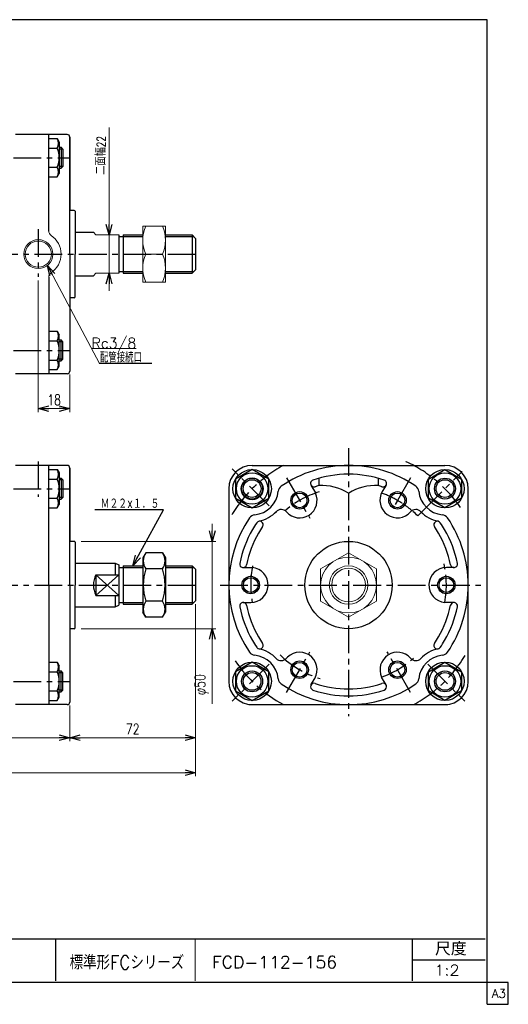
# Model space of a CAD drawing. Header units: millimetres. Extents: x -380 to 408, y -281 to 283.
# Tile 2 of 2: x 128 to 408, y -281 to 283. Entities that reach past the tile are written whole.
import ezdxf
from ezdxf.enums import TextEntityAlignment as Align

# ---------------------------------------------------------------- set-up
doc = ezdxf.new("R2010")
doc.units = ezdxf.units.MM
doc.header["$LTSCALE"] = 0.5
doc.header["$PDSIZE"] = 1
doc.linetypes.add('CENTER', pattern=[50.8, 31.75, -6.35, 6.35, -6.35])
doc.layers.add('ZUWAKU', color=7, linetype='Continuous')
doc.styles.add('FdaStyle0', font='txt.shx', dxfattribs={"width": 0.75, "bigfont": 'bigfont'})
doc.dimstyles.new('DaDimRotatedStyle', dxfattribs={"dimtxt": 6, "dimasz": 6.000004, "dimexe": 2, "dimexo": 2, "dimgap": 2, "dimtad": 3, "dimdsep": 46, "dimtxsty": 'FdaStyle0', "dimblk1": 'OPEN30', "dimblk2": 'OPEN30', "dimsah": 1, "dimcen": 0.09, "dimclrd": 4, "dimclre": 4, "dimclrt": 4, "dimadec": 0, "dimazin": 2, "dimtfac": 1, "dimtdec": 4, "dimtmove": 0, "dimatfit": 0, "dimfxl": 1, "dimarcsym": 0})

# ---------------------------------------------------------------- blocks, each defined once
blk = doc.blocks.new('_OPEN30')
at = {"color": 0, "linetype": 'ByBlock', "lineweight": -2}
for p, q in [((-1, 0.267949), (0, 0)), ((0, 0), (-1, -0.267949)), ((0, 0), (-1, 0))]:
    blk.add_line(p, q, dxfattribs=at)
blk = doc.blocks.new('DC_GROUP_Φ112_1')
at = {"color": 4, "linetype": 'Continuous', "lineweight": 25}
for p, q in [((200.54, -22.37), (198.83, -25.34)), ((210.11, -22.37), (200.54, -22.37)), ((210.11, -22.37), (211.83, -25.34)), ((198.83, -25.34), (198.83, -56.34)), ((211.83, -25.34), (211.83, -56.34)), ((210.11, -31.6), (200.54, -31.6)), ((210.11, -50.08), (200.54, -50.08)), ((200.54, -59.32), (198.83, -56.34)), ((210.11, -59.32), (211.83, -56.34)), ((210.11, -59.32), (200.54, -59.32))]:
    blk.add_line(p, q, dxfattribs=at)
for centre, radius, start, end in [((207.29, -26.98), 8.18, 145.6111, 214.3889), ((203.36, -26.98), 8.18, 325.6111, 34.3889), ((229.69, -40.84), 30.57, 162.4111, 197.5889), ((180.97, -40.84), 30.57, 342.4111, 17.5889), ((207.29, -54.7), 8.18, 145.6111, 214.3889), ((203.36, -54.7), 8.18, 325.6111, 34.3889)]:
    blk.add_arc(centre, radius, start, end, dxfattribs=at)
blk = doc.blocks.new('DC_GROUP_Φ112_5')
at = {"color": 4, "linetype": 'Continuous', "lineweight": 25}
for p, q in [((145.04, 25.33), (149.9, 25.33)), ((149.9, 25.33), (151.04, 23.36)), ((151.04, 23.36), (151.04, 5.36)), ((145.04, 19.84), (149.9, 19.84)), ((145.04, 8.87), (149.9, 8.87)), ((145.04, 3.39), (149.9, 3.39)), ((149.9, 3.39), (151.04, 5.36))]:
    blk.add_line(p, q, dxfattribs=at)
for centre, radius, start, end in [((145.15, 22.59), 5.48, 330, 30), ((137.24, 14.36), 13.8, 336.5735, 23.4265), ((145.15, 6.13), 5.48, 330, 30)]:
    blk.add_arc(centre, radius, start, end, dxfattribs=at)
blk = doc.blocks.new('DC_GROUP_Φ112_7')
at = {"color": 4, "linetype": 'Continuous', "lineweight": 25}
for p, q in [((145.04, 104.5), (149.9, 104.5)), ((149.9, 104.5), (151.04, 102.53)), ((151.04, 84.53), (151.04, 102.53)), ((145.04, 99.01), (149.9, 99.01)), ((145.04, 88.04), (149.9, 88.04)), ((145.04, 82.56), (149.9, 82.56)), ((149.9, 82.56), (151.04, 84.53))]:
    blk.add_line(p, q, dxfattribs=at)
for centre, radius, start, end in [((145.15, 101.76), 5.48, 330, 30), ((137.24, 93.53), 13.8, 336.5735, 23.4265), ((145.15, 85.3), 5.48, 330, 30)]:
    blk.add_arc(centre, radius, start, end, dxfattribs=at)
blk = doc.blocks.new('DC_GROUP_Φ112_9')
at = {"color": 4, "linetype": 'Continuous', "lineweight": 25}
for p, q in [((145.04, 214.9), (149.9, 214.9)), ((149.9, 214.9), (151.04, 212.93)), ((145.04, 209.41), (149.9, 209.41)), ((151.04, 212.93), (151.04, 194.93)), ((145.04, 198.44), (149.9, 198.44)), ((145.04, 192.96), (149.9, 192.96)), ((149.9, 192.96), (151.04, 194.93))]:
    blk.add_line(p, q, dxfattribs=at)
for centre, radius, start, end in [((145.15, 212.16), 5.48, 330, 30), ((137.24, 203.93), 13.8, 336.5735, 23.4265), ((145.15, 195.7), 5.48, 330, 30)]:
    blk.add_arc(centre, radius, start, end, dxfattribs=at)
blk = doc.blocks.new('DC_GROUP_Φ112_10')
at = {"color": 4, "linetype": 'Continuous', "lineweight": 13}
for p, q in [((316.57, -22.37), (300.57, -31.6)), ((332.57, -31.6), (316.57, -22.37)), ((300.57, -31.6), (300.57, -50.08)), ((332.57, -50.08), (332.57, -31.6)), ((300.57, -50.08), (316.57, -59.32)), ((316.57, -59.32), (332.57, -50.08))]:
    blk.add_line(p, q, dxfattribs=at)
for radius in [16, 11, 9.65]:
    blk.add_circle((316.57, -40.84), radius, dxfattribs=at)
blk = doc.blocks.new('DC_GROUP_Φ112_11')
at = {"color": 4, "linetype": 'Continuous', "lineweight": 25}
for p, q in [((261.39, 25.37), (251.89, 19.89)), ((270.89, 19.89), (261.39, 25.37)), ((251.89, 19.89), (251.89, 8.92)), ((270.89, 8.92), (270.89, 19.89)), ((251.89, 8.92), (261.39, 3.43)), ((261.39, 3.43), (270.89, 8.92))]:
    blk.add_line(p, q, dxfattribs=at)
for radius in [9, 6, 5.1]:
    blk.add_circle((261.39, 14.4), radius, dxfattribs=at)
blk = doc.blocks.new('DC_GROUP_Φ112_12')
at = {"color": 4, "linetype": 'Continuous', "lineweight": 25}
for p, q in [((362.25, 19.89), (371.75, 25.37)), ((371.75, 25.37), (381.25, 19.89)), ((362.25, 8.92), (362.25, 19.89)), ((381.25, 19.89), (381.25, 8.92)), ((371.75, 3.43), (362.25, 8.92)), ((381.25, 8.92), (371.75, 3.43))]:
    blk.add_line(p, q, dxfattribs=at)
for radius in [9, 6, 5.1]:
    blk.add_circle((371.75, 14.4), radius, dxfattribs=at)
blk = doc.blocks.new('DC_GROUP_Φ112_13')
at = {"color": 4, "linetype": 'Continuous', "lineweight": 13}
for p, q in [((211.83, 164.73), (198.83, 164.73)), ((198.83, 164.73), (198.83, 132.73)), ((211.83, 132.73), (211.83, 164.73)), ((200.56, 148.73), (210.09, 148.73)), ((198.83, 132.73), (211.83, 132.73))]:
    blk.add_line(p, q, dxfattribs=at)
for centre, start, end in [((218.24, 156.73), 155.6538, 204.3462), ((192.41, 156.73), 335.6538, 24.3462), ((218.24, 140.73), 155.6538, 204.3462), ((192.41, 140.73), 335.6538, 24.3462)]:
    blk.add_arc(centre, 19.41, start, end, dxfattribs=at)
blk = doc.blocks.new('DA_IMAGEDIMGROUP_1')
at = {"color": 4, "linetype": 'Continuous', "lineweight": 13}
for p, q in [((179.56, 221.19), (179.56, 159.73)), ((179.56, 137.73), (179.56, 159.73)), ((179.56, 127.73), (179.56, 137.73))]:
    blk.add_line(p, q, dxfattribs=at)
at = {"color": 4, "xscale": 6.000005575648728, "yscale": 5.999978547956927}
for p, rotation in [((179.56, 159.73), 270), ((179.56, 137.73), 90)]:
    blk.add_blockref('_OPEN30', p, dxfattribs=dict(at, rotation=rotation))
at = {"color": 4, "insert": (177.56, 194.19), "char_height": 5, "width": 31.25, "attachment_point": 7, "rotation": 90, "style": 'FdaStyle0'}
blk.add_mtext('\\T1.00;二面幅22', dxfattribs=at)
blk = doc.blocks.new('*D16')
at = {"color": 4, "linetype": 'Continuous', "lineweight": 13}
for p, q in [((139.04, 133.68), (139.04, 58.23)), ((157.04, 79.73), (157.04, 58.23)), ((139.04, 60.23), (157.04, 60.23))]:
    blk.add_line(p, q, dxfattribs=at)
at = {"color": 4, "xscale": 6.000005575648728, "yscale": 5.999978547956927}
for p, rotation in [((139.04, 60.23), 180), ((157.04, 60.23), 360)]:
    blk.add_blockref('_OPEN30', p, dxfattribs=dict(at, rotation=rotation))
at = {"color": 4, "insert": (148.04, 62.23), "char_height": 6, "width": 19.5, "attachment_point": 8, "style": 'FdaStyle0'}
blk.add_mtext('\\T1.00;18', dxfattribs=at)
blk = doc.blocks.new('DC_GROUP_Φ112_15')
at = {"color": 4, "linetype": 'Continuous', "lineweight": 13}
for p, q in [((144.22, 142.25), (174.03, 86.13)), ((169.47, 94.71), (195.07, 94.71))]:
    blk.add_line(p, q, dxfattribs=at)
at = {"color": 4, "xscale": 6.000005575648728, "yscale": 5.999978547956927, "rotation": 117.9795666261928}
blk.add_blockref('_OPEN30', (144.22, 142.25), dxfattribs=at)
at = {"color": 4, "style": 'FdaStyle0', "width": 0.810127}
blk.add_text('Rc3/8', height=6, dxfattribs=at).set_placement((169.47, 94.71), (195.07, 94.71), align=Align.FIT)
blk = doc.blocks.new('DC_GROUP_Φ112_17')
at = {"color": 4, "linetype": 'Continuous', "lineweight": 25}
for p, q in [((145.04, -85.07), (149.9, -85.07)), ((149.9, -85.07), (151.04, -87.04)), ((151.04, -105.04), (151.04, -87.04)), ((145.04, -90.56), (149.9, -90.56)), ((145.04, -101.53), (149.9, -101.53)), ((145.04, -107.01), (149.9, -107.01)), ((149.9, -107.01), (151.04, -105.04))]:
    blk.add_line(p, q, dxfattribs=at)
for centre, radius, start, end in [((145.15, -87.81), 5.48, 330, 30), ((137.24, -96.04), 13.8, 336.5735, 23.4265), ((145.15, -104.27), 5.48, 330, 30)]:
    blk.add_arc(centre, radius, start, end, dxfattribs=at)
blk = doc.blocks.new('DA_IMAGEDIMGROUP_2')
at = {"color": 4, "linetype": 'Continuous', "lineweight": 13}
for p, q in [((238.58, -5.84), (238.58, -15.84)), ((163.54, -15.84), (240.58, -15.84)), ((238.58, -65.84), (238.58, -15.84)), ((163.54, -65.84), (240.58, -65.84)), ((238.58, -108.95), (238.58, -65.84))]:
    blk.add_line(p, q, dxfattribs=at)
at = {"color": 4, "xscale": 6.000005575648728, "yscale": 5.999978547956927}
for p, rotation in [((238.58, -15.84), 270), ((238.58, -65.84), 90)]:
    blk.add_blockref('_OPEN30', p, dxfattribs=dict(at, rotation=rotation))
at = {"color": 4, "insert": (236.58, -91.95), "char_height": 6, "width": 25.5, "attachment_point": 9, "rotation": 90, "style": 'FdaStyle0'}
blk.add_mtext('\\T1.00;φ50', dxfattribs=at)
blk = doc.blocks.new('*D26')
at = {"color": 4, "linetype": 'Continuous', "lineweight": 13}
for p, q in [((-155.96, -109.84), (-155.96, -130.34)), ((157.04, -109.84), (157.04, -130.34)), ((-155.96, -128.34), (157.04, -128.34))]:
    blk.add_line(p, q, dxfattribs=at)
at = {"color": 4, "xscale": 6.000005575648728, "yscale": 5.999978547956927}
for p, rotation in [((-155.96, -128.34), 180), ((157.04, -128.34), 360)]:
    blk.add_blockref('_OPEN30', p, dxfattribs=dict(at, rotation=rotation))
at = {"color": 4, "insert": (0.54, -126.34), "char_height": 6, "width": 15, "attachment_point": 8, "style": 'FdaStyle0'}
blk.add_mtext('\\T1.00;A', dxfattribs=at)
blk = doc.blocks.new('*D27')
at = {"color": 4, "linetype": 'Continuous', "lineweight": 13}
for p, q in [((229.04, -51.84), (229.04, -130.34)), ((157.04, -109.84), (157.04, -130.34)), ((157.04, -128.34), (229.04, -128.34))]:
    blk.add_line(p, q, dxfattribs=at)
at = {"color": 4, "xscale": 6.000005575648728, "yscale": 5.999978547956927}
for p, rotation in [((157.04, -128.34), 180), ((229.04, -128.34), 360)]:
    blk.add_blockref('_OPEN30', p, dxfattribs=dict(at, rotation=rotation))
at = {"color": 4, "insert": (193.04, -126.34), "char_height": 6, "width": 19.5, "attachment_point": 8, "style": 'FdaStyle0'}
blk.add_mtext('\\T1.00;72', dxfattribs=at)
blk = doc.blocks.new('*D28')
at = {"color": 4, "linetype": 'Continuous', "lineweight": 13}
for p, q in [((229.04, -51.84), (229.04, -150.34)), ((-155.96, -109.84), (-155.96, -150.34)), ((-155.96, -148.34), (229.04, -148.34))]:
    blk.add_line(p, q, dxfattribs=at)
at = {"color": 4, "xscale": 6.000005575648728, "yscale": 5.999978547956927}
for p, rotation in [((-155.96, -148.34), 180), ((229.04, -148.34), 360)]:
    blk.add_blockref('_OPEN30', p, dxfattribs=dict(at, rotation=rotation))
at = {"color": 4, "insert": (36.54, -146.34), "char_height": 6, "width": 13.5, "attachment_point": 8, "style": 'FdaStyle0'}
blk.add_mtext('\\T1.00;B', dxfattribs=at)
blk = doc.blocks.new('DC_GROUP_Φ112_20')
at = {"color": 4, "linetype": 'Continuous', "lineweight": 25}
for p, q in [((261.37, -85.06), (251.87, -90.54)), ((270.87, -90.54), (261.37, -85.06)), ((251.87, -90.54), (251.87, -101.51)), ((270.87, -101.51), (270.87, -90.54)), ((251.87, -101.51), (261.37, -107)), ((261.37, -107), (270.87, -101.51))]:
    blk.add_line(p, q, dxfattribs=at)
for radius in [9, 6, 5.1]:
    blk.add_circle((261.37, -96.03), radius, dxfattribs=at)
blk = doc.blocks.new('DC_GROUP_Φ112_21')
at = {"color": 4, "linetype": 'Continuous', "lineweight": 25}
for p, q in [((362.27, -90.54), (371.77, -85.06)), ((371.77, -85.06), (381.27, -90.54)), ((362.27, -101.51), (362.27, -90.54)), ((381.27, -90.54), (381.27, -101.51)), ((371.77, -107), (362.27, -101.51)), ((381.27, -101.51), (371.77, -107))]:
    blk.add_line(p, q, dxfattribs=at)
for radius in [9, 6, 5.1]:
    blk.add_circle((371.77, -96.03), radius, dxfattribs=at)

msp = doc.modelspace()

# ---------------------------------------------------------------- linework, layer by layer
at = {"color": 4, "linetype": 'Continuous', "lineweight": 25}
for p, q in [((155.536, 217.229), (126.036, 217.229)), ((155.536, 217.229), (126.036, 217.229)), ((145.036, 161.957), (145.036, 217.229)), ((157.036, 215.729), (157.036, 173.729)), ((157.036, 148.729), (157.036, 215.729)), ((151.036, 209.929), (152.036, 209.929)), ((153.036, 208.929), (151.036, 208.929)), ((153.036, 208.929), (152.036, 209.929)), ((152.036, 209.929), (152.036, 197.929)), ((153.036, 208.929), (153.036, 198.929)), ((153.036, 198.929), (151.036, 198.929)), ((151.036, 197.929), (152.036, 197.929)), ((153.036, 198.929), (152.036, 197.929)), ((159.536, 173.729), (157.036, 173.729)), ((159.536, 173.729), (157.036, 173.729)), ((160.036, 173.229), (160.036, 161.229)), ((160.036, 173.229), (160.036, 148.729)), ((160.036, 161.229), (170.605, 161.229)), ((185.036, 159.729), (185.036, 137.729)), ((185.036, 158.729), (187.536, 158.729)), ((187.536, 159.729), (198.827, 159.729)), ((187.536, 159.729), (187.536, 137.729)), ((187.536, 158.729), (198.827, 158.729)), ((211.827, 159.729), (227.036, 159.729)), ((211.827, 158.729), (228.036, 158.729)), ((227.036, 159.729), (229.036, 157.729)), ((227.036, 159.729), (227.036, 137.729)), ((229.036, 157.729), (229.036, 139.729)), ((157.036, 148.729), (157.036, 81.729)), ((160.036, 124.229), (160.036, 148.729)), ((145.036, 135.5), (145.036, 80.229)), ((160.036, 136.229), (170.605, 136.229)), ((185.036, 138.729), (187.536, 138.729)), ((187.536, 138.729), (198.827, 138.729)), ((187.536, 137.729), (198.827, 137.729)), ((211.827, 138.729), (228.036, 138.729)), ((211.827, 137.729), (227.036, 137.729)), ((227.036, 137.729), (229.036, 139.729)), ((159.536, 123.729), (157.036, 123.729)), ((151.036, 99.529), (152.036, 99.529)), ((153.036, 98.529), (151.036, 98.529)), ((153.036, 98.529), (152.036, 99.529)), ((152.036, 87.529), (152.036, 99.529)), ((153.036, 88.529), (153.036, 98.529)), ((153.036, 88.529), (151.036, 88.529)), ((151.036, 87.529), (152.036, 87.529)), ((153.036, 88.529), (152.036, 87.529)), ((204.074, 86.036), (173.849, 86.036)), ((155.536, 80.229), (126.036, 80.229)), ((155.536, 27.66), (126.036, 27.66)), ((155.536, 27.66), (126.036, 27.66)), ((145.036, -40.84), (145.036, 27.66)), ((157.036, 26.16), (157.036, -15.84)), ((157.036, -40.84), (157.036, 26.16)), ((261.372, 27.66), (371.772, 27.66)), ((151.036, 20.36), (152.036, 20.36)), ((153.036, 19.36), (151.036, 19.36)), ((153.036, 19.36), (152.036, 20.36)), ((152.036, 20.36), (152.036, 8.36)), ((153.036, 19.36), (153.036, 9.36)), ((299.572, 20.342), (299.572, 16.119)), ((333.572, 20.342), (333.572, 16.119)), ((248.072, 14.36), (248.072, -95.995)), ((295.073, 16.397), (297.678, 11.884)), ((338.07, 16.397), (335.911, 12.657)), ((385.072, -96.04), (385.072, 14.36)), ((153.036, 9.36), (151.036, 9.36)), ((151.036, 8.36), (152.036, 8.36)), ((153.036, 9.36), (152.036, 8.36)), ((344.572, 7.657), (343.21, 5.299)), ((210.716, 2.225), (171.332, 2.225)), ((193.181, -29.809), (210.716, 2.225)), ((356.168, -1.244), (358.712, 1.3)), ((159.536, -15.84), (157.036, -15.84)), ((159.536, -15.84), (157.036, -15.84)), ((160.036, -16.34), (160.036, -28.34)), ((160.036, -16.34), (160.036, -40.84)), ((160.036, -28.34), (183.036, -28.34)), ((183.036, -28.34), (183.036, -34.91)), ((183.036, -28.34), (185.036, -29.273)), ((185.036, -29.273), (185.036, -52.408)), ((185.036, -30.84), (187.536, -30.84)), ((187.536, -29.84), (198.827, -29.84)), ((187.536, -29.84), (187.536, -51.84)), ((187.536, -30.84), (198.827, -30.84)), ((211.827, -29.84), (227.036, -29.84)), ((211.827, -30.84), (228.036, -30.84)), ((227.036, -29.84), (229.036, -31.84)), ((227.036, -29.84), (227.036, -51.84)), ((229.036, -31.84), (229.036, -49.84)), ((256.254, -30.84), (261.464, -30.84)), ((376.89, -30.84), (372.572, -30.84)), ((172.036, -34.91), (185.036, -34.91)), ((172.036, -34.91), (172.036, -46.77)), ((172.036, -34.91), (185.036, -46.77)), ((185.036, -34.91), (172.036, -46.77)), ((145.036, -40.84), (145.036, -109.34)), ((157.036, -40.84), (157.036, -107.84)), ((160.036, -65.34), (160.036, -40.84)), ((172.036, -46.77), (185.036, -46.77)), ((183.036, -46.77), (183.036, -53.34)), ((227.036, -51.84), (229.036, -49.84)), ((160.036, -53.34), (183.036, -53.34)), ((183.036, -53.34), (185.036, -52.408)), ((185.036, -50.84), (187.536, -50.84)), ((187.536, -50.84), (198.827, -50.84)), ((187.536, -51.84), (198.827, -51.84)), ((211.827, -50.84), (228.036, -50.84)), ((211.827, -51.84), (227.036, -51.84)), ((256.254, -50.84), (260.572, -50.84)), ((376.89, -50.84), (371.679, -50.84)), ((159.536, -65.84), (157.036, -65.84)), ((151.036, -90.04), (152.036, -90.04)), ((153.036, -91.04), (152.036, -90.04)), ((152.036, -102.04), (152.036, -90.04)), ((153.036, -91.04), (151.036, -91.04)), ((153.036, -101.04), (153.036, -91.04)), ((295.073, -98.077), (297.232, -94.338)), ((338.07, -98.077), (335.465, -93.565)), ((153.036, -101.04), (151.036, -101.04)), ((153.036, -101.04), (152.036, -102.04)), ((151.036, -102.04), (152.036, -102.04)), ((155.536, -109.34), (126.036, -109.34)), ((259.487, -109.34), (373.386, -109.34))]:
    msp.add_line(p, q, dxfattribs=at)
at = {"color": 4, "linetype": 'CENTER', "lineweight": 25}
for p, q in [((-154.625, 203.929), (157.036, 203.929)), ((139.036, 162.965), (139.036, 135.681)), ((-167.921, 148.729), (232.075, 148.729)), ((-154.625, 93.529), (157.036, 93.529)), ((316.572, 37.52), (316.572, -115.883)), ((139.036, 30.008), (139.036, 9.646)), ((271.198, 4.533), (250.053, 25.678)), ((271.198, 4.533), (250.053, 25.678)), ((358.712, 1.3), (381.522, 24.11)), ((281.086, 20.623), (294.459, -2.539)), ((352.058, 20.623), (344.572, 7.657)), ((-154.625, 14.36), (157.036, 14.36)), ((-167.921, -40.84), (232.075, -40.84)), ((243.119, -40.84), (392.203, -40.84)), ((281.086, -102.304), (294.459, -79.141)), ((352.058, -102.304), (338.685, -79.141)), ((271.198, -86.214), (250.053, -107.359)), ((361.945, -86.214), (383.09, -107.359)), ((-154.625, -96.04), (157.036, -96.04))]:
    msp.add_line(p, q, dxfattribs=at)
at = {"color": 4, "linetype": 'Continuous', "lineweight": 13}
for p, q in [((170.605, 161.229), (172.036, 159.729)), ((172.036, 159.729), (185.036, 159.729)), ((198.827, 159.729), (198.827, 137.729)), ((170.605, 136.229), (172.036, 137.729)), ((172.036, 137.729), (185.036, 137.729))]:
    msp.add_line(p, q, dxfattribs=at)
for radius in [8.296, 7.496]:
    msp.add_circle((139.036, 148.729), radius, dxfattribs=at)
at = {"color": 4, "linetype": 'Continuous', "lineweight": 25}
for centre, radius in [((261.417, 14.314), 11), ((261.417, 14.314), 11), ((371.726, 14.314), 11), ((261.417, 14.314), 6.25), ((288.572, 7.657), 5), ((288.572, 7.657), 4.2), ((344.572, 7.657), 5), ((344.572, 7.657), 4.2), ((316.572, -40.84), 25), ((260.572, -40.84), 5), ((260.572, -40.84), 4.2), ((372.572, -40.84), 5), ((372.572, -40.84), 4.2), ((288.572, -89.338), 5), ((344.572, -89.338), 5), ((261.417, -95.995), 11), ((288.572, -89.338), 4.2), ((344.572, -89.338), 4.2), ((371.726, -95.995), 11)]:
    msp.add_circle(centre, radius, dxfattribs=at)
for centre, radius, start, end in [((155.536, 215.729), 1.5, 0, 90), ((155.536, 215.729), 1.5, 0, 90), ((159.536, 173.229), 0.5, 0, 90), ((159.536, 173.229), 0.5, 0, 90), ((159.536, 124.229), 0.5, 270, 360), ((155.536, 81.729), 1.5, 270, 360), ((155.536, 26.16), 1.5, 0, 90), ((155.536, 26.16), 1.5, 0, 90), ((261.372, 14.36), 13.3, 90, 180), ((261.372, 14.36), 13.3, 90, 180), ((316.572, -40.84), 68.5, 90, 124.18408), ((316.572, -40.84), 63.5, 90, 108.74815), ((316.572, -40.84), 68.5, 55.81592, 90), ((316.572, -40.84), 63.5, 71.25185, 90), ((371.772, 14.36), 13.3, 0, 90), ((296.805, 17.397), 2, 108.74815, 288.74815), ((336.338, 17.397), 2, 251.25185, 71.25185), ((261.417, 14.314), 15, 275.42878, 354.57122), ((261.417, 14.314), 15, 275.42878, 354.57122), ((261.417, 14.314), 15, 275.42878, 354.57122), ((261.417, 14.314), 15, 275.42878, 354.57122), ((280.332, 12.516), 4, 124.18408, 174.57122), ((280.332, 12.516), 4, 124.18408, 174.57122), ((280.332, 12.516), 4, 124.18408, 174.57122), ((288.572, 7.657), 10, 221.25626, 24.87748), ((316.572, -40.84), 59.5, 106.61815, 108.74815), ((301.057, -13.844), 30, 59.03239, 92.83788), ((332.086, -13.844), 30, 87.16212, 120.96761), ((316.572, -40.84), 59.5, 71.25185, 73.39845), ((344.572, 7.657), 10, 150, 318.74374), ((352.811, 12.516), 4, 5.42878, 55.81592), ((371.726, 14.314), 15, 185.42878, 264.57122), ((316.572, -40.84), 56, 56.80118, 60), ((261.417, 14.314), 19, 281.84827, 317.06484), ((261.417, 14.314), 19, 314.39294, 315.60706), ((278.047, -1.575), 4, 41.25626, 136.30482), ((355.096, -1.575), 4, 43.69518, 138.74374), ((316.572, -40.84), 56, 45, 48.86129), ((371.726, 14.314), 19, 223.69518, 258.15173), ((316.572, -40.84), 68.5, 145.81592, 214.18408), ((263.215, -4.601), 4, 95.42878, 145.81592), ((263.215, -4.601), 4, 95.42878, 145.81592), ((263.215, -4.601), 4, 95.42878, 145.81592), ((263.215, -4.601), 4, 95.42878, 145.81592), ((316.572, -40.84), 63.5, 145.76213, 150), ((265.729, -6.239), 2, 325.76213, 145.76213), ((367.414, -6.239), 2, 34.23787, 214.23787), ((316.572, -40.84), 63.5, 30, 34.23787), ((369.928, -4.601), 4, 34.18408, 84.57122), ((316.572, -40.84), 68.5, 0, 34.18408), ((316.572, -40.84), 63.5, 150, 168.74815), ((316.572, -40.84), 59.5, 150, 168.74815), ((316.572, -40.84), 59.5, 145.76213, 150), ((316.572, -40.84), 59.5, 30, 34.23787), ((316.572, -40.84), 59.5, 11.25185, 30), ((316.572, -40.84), 63.5, 11.25185, 30), ((159.536, -16.34), 0.5, 0, 90), ((159.536, -16.34), 0.5, 0, 90), ((256.254, -28.84), 2, 168.74815, 348.74815), ((260.572, -40.84), 10, 270, 84.87748), ((372.572, -40.84), 10, 90, 264.87748), ((376.89, -28.84), 2, 191.25185, 11.25185), ((183.605, -40.84), 13, 152.8608, 207.1392), ((316.572, -40.84), 68.5, 325.81592, 0), ((256.254, -52.84), 2, 11.25185, 191.25185), ((316.572, -40.84), 63.5, 191.25185, 210), ((316.572, -40.84), 59.5, 191.25185, 210), ((316.572, -40.84), 59.5, 330, 348.74815), ((316.572, -40.84), 63.5, 330, 348.74815), ((376.89, -52.84), 2, 348.74815, 168.74815), ((159.536, -65.34), 0.5, 270, 360), ((316.572, -40.84), 63.5, 210, 214.18408), ((316.572, -40.84), 59.5, 210, 214.23787), ((316.572, -40.84), 59.5, 325.76213, 330), ((316.572, -40.84), 63.5, 325.76213, 330), ((265.729, -75.442), 2, 214.23787, 34.23787), ((261.417, -95.995), 19, 42.93516, 78.15173), ((371.726, -95.995), 19, 101.84827, 137.06484), ((367.414, -75.442), 2, 145.76213, 325.76213), ((263.215, -77.08), 4, 214.18408, 264.57122), ((263.215, -77.08), 4, 214.18408, 264.57122), ((263.215, -77.08), 4, 214.18408, 264.57122), ((263.215, -77.08), 4, 214.18408, 264.57122), ((263.215, -77.08), 4, 214.18408, 264.57122), ((261.417, -95.995), 15, 5.42878, 84.57122), ((261.417, -95.995), 15, 5.42878, 84.57122), ((261.417, -95.995), 15, 5.42878, 84.57122), ((261.417, -95.995), 15, 5.42878, 84.57122), ((261.417, -95.995), 15, 5.42878, 84.57122), ((261.417, -95.995), 19, 44.39294, 45.60706), ((278.047, -80.106), 4, 223.69518, 318.74374), ((288.572, -89.338), 10, 330, 144.87748), ((344.572, -89.338), 10, 41.25626, 204.87748), ((355.096, -80.106), 4, 221.25626, 316.30482), ((371.726, -95.995), 15, 95.42878, 174.57122), ((371.726, -95.995), 15, 95.42878, 174.57122), ((371.726, -95.995), 15, 95.42878, 174.57122), ((371.726, -95.995), 15, 95.42878, 174.57122), ((371.726, -95.995), 15, 95.42878, 174.57122), ((371.726, -95.995), 15, 95.42878, 174.57122), ((371.726, -95.995), 19, 134.39294, 135.60706), ((369.928, -77.08), 4, 275.42878, 325.81592), ((369.928, -77.08), 4, 275.42878, 325.81592), ((369.928, -77.08), 4, 275.42878, 325.81592), ((369.928, -77.08), 4, 275.42878, 325.81592), ((369.928, -77.08), 4, 275.42878, 325.81592), ((369.928, -77.08), 4, 275.42878, 325.81592), ((280.332, -94.197), 4, 185.42878, 235.81592), ((280.332, -94.197), 4, 185.42878, 235.81592), ((280.332, -94.197), 4, 185.42878, 235.81592), ((280.332, -94.197), 4, 185.42878, 235.81592), ((280.332, -94.197), 4, 185.42878, 235.81592), ((352.811, -94.197), 4, 304.18408, 354.57122), ((352.811, -94.197), 4, 304.18408, 354.57122), ((352.811, -94.197), 4, 304.18408, 354.57122), ((352.811, -94.197), 4, 304.18408, 354.57122), ((352.811, -94.197), 4, 304.18408, 354.57122), ((352.811, -94.197), 4, 304.18408, 354.57122), ((261.372, -96.04), 13.3, 180, 270), ((316.572, -40.84), 68.5, 235.81592, 304.18408), ((296.805, -99.077), 2, 71.25185, 251.25185), ((316.572, -40.84), 63.5, 251.25185, 270), ((316.572, -40.84), 59.5, 251.25185, 270), ((316.572, -40.84), 59.5, 270, 288.74815), ((316.572, -40.84), 63.5, 270, 288.74815), ((336.338, -99.077), 2, 288.74815, 108.74815), ((371.772, -96.04), 13.3, 270, 0), ((155.536, -107.84), 1.5, 270, 360)]:
    msp.add_arc(centre, radius, start, end, dxfattribs=at)
at = {"color": 4, "linetype": 'Continuous', "lineweight": 13}
for centre, radius, start, end in [((148.036, 161.957), 3, 180, 235.77113), ((139.036, 148.729), 13, 304.22887, 55.77113), ((148.036, 135.5), 3, 124.22887, 180)]:
    msp.add_arc(centre, radius, start, end, dxfattribs=at)
at = {"color": 4, "linetype": 'CENTER', "lineweight": 25}
for radius, start, end in [(78, 34.6951, 66.98594), (78, 118.5734, 151.4266), (56, 107.37533, 131.45259), (56, 60.38403, 70.24503), (56, 50.056, 56.24037), (56, 349.71476, 14.28171), (56, 168.66866, 190.24503), (78, 298.5734, 331.4266), (78, 213.80984, 241.4266), (56, 225.54553, 253.05706), (56, 289.71476, 311.50587)]:
    msp.add_arc((316.572, -40.84), radius, start, end, dxfattribs=at)
at = {"color": 4, "linetype": 'Continuous'}
msp.add_point((260.572, -35.84), dxfattribs=at)
at = {"layer": 'ZUWAKU', "color": 5, "linetype": 'Continuous', "lineweight": 25}
for p, q in [((396, 283), (-380, 283)), ((396, -281), (396, 283)), ((408, -268.5), (-380, -268.5)), ((408, -281), (408, -268.5)), ((396, -281), (408, -281))]:
    msp.add_line(p, q, dxfattribs=at)
at = {"layer": 'ZUWAKU', "color": 4, "linetype": 'Continuous', "lineweight": 25}
for p, q in [((12.823, -243.477), (394.823, -243.477)), ((148.823, -243.477), (148.823, -267.477)), ((353.093, -267.477), (353.093, -243.477)), ((353.093, -255.477), (394.823, -255.477))]:
    msp.add_line(p, q, dxfattribs=at)
at = {"layer": 'ZUWAKU', "color": 4, "linetype": 'Continuous', "lineweight": 13}
msp.add_line((228.823, -243.477), (228.823, -267.477), dxfattribs=at)

# ---------------------------------------------------------------- block references
at = {"linetype": 'Continuous'}
for name in ['DA_IMAGEDIMGROUP_1', 'DC_GROUP_Φ112_9', 'DC_GROUP_Φ112_13', 'DC_GROUP_Φ112_15', 'DC_GROUP_Φ112_7', 'DC_GROUP_Φ112_5', 'DC_GROUP_Φ112_11', 'DC_GROUP_Φ112_12', 'DA_IMAGEDIMGROUP_2', 'DC_GROUP_Φ112_1', 'DC_GROUP_Φ112_10', 'DC_GROUP_Φ112_17', 'DC_GROUP_Φ112_20', 'DC_GROUP_Φ112_21']:
    msp.add_blockref(name, (0, 0), dxfattribs=at)
at = {"color": 4, "xscale": 6.000005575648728, "yscale": 5.999978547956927, "rotation": 241.3053988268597}
msp.add_blockref('_OPEN30', (193.181, -29.809), dxfattribs=at)

# ---------------------------------------------------------------- texts
at = {"color": 4, "style": 'FdaStyle0'}
for s, height, width, p, p2 in [('配管接続口', 6, 0.666667, (174.34, 86.636), (198.34, 86.636)), ('Ｍ２２×１．５', 6, 0.666667, (174.716, 2.825), (208.316, 2.825)), ('標準形FCシリーズ', 8, 0.727273, (156.944, -261.052), (222.544, -261.052)), ('FCD-112-156', 7, 0.822989, (238.406, -260.377), (310.006, -260.377)), ('1:2', 6, 0.8, (365.693, -264.477), (380.093, -264.477))]:
    msp.add_text(s, height=height, dxfattribs=dict(at, width=width)).set_placement(p, p2, align=Align.FIT)
at = {"layer": 'ZUWAKU', "color": 4, "style": 'FdaStyle0', "width": 0.749175}
msp.add_text('尺度', height=7.6, dxfattribs=at).set_placement((366.053, -253.037), (384.213, -253.037), align=Align.FIT)
at = {"layer": 'ZUWAKU', "color": 7, "style": 'FdaStyle0', "width": 0.8}
msp.add_text('A3', height=5, dxfattribs=at).set_placement((398.615, -277.25), (406.615, -277.25), align=Align.FIT)

# ---------------------------------------------------------------- dimensions: what is measured, and where the dimension line sits
at = {"linetype": 'Continuous', "lineweight": 13}
for base, p1, p2, picture, middle in [((157.036, 60.229), (139.036, 135.681), (157.036, 81.729), '*D16', (148.036, 60.229)), ((229.036, -128.34), (157.036, -107.84), (229.036, -49.84), '*D27', (193.036, -128.34))]:
    dim = msp.add_linear_dim(base=base, p1=p1, p2=p2, dimstyle='DaDimRotatedStyle', override={"dimtxt": 6, "dimasz": 6.000004, "dimexe": 2, "dimexo": 2, "dimgap": 2, "dimtad": 3, "dimtih": 0, "dimtoh": 0, "dimdec": 2, "dimzin": 8, "dimtxsty": 'FdaStyle0', "dimblk1": 'OPEN30', "dimblk2": 'OPEN30', "dimsah": 1, "dimclrd": 4, "dimclre": 4, "dimclrt": 4, "dimazin": 2, "dimtofl": 1, "dimatfit": 0, "dimtolj": 0, "dimtzin": 8}, dxfattribs=at)
    dim.commit()
    dim.dimension.update_dxf_attribs({"geometry": picture, "text_midpoint": middle})
for base, p2, text, picture, middle in [((229.036, -148.34), (229.036, -49.84), 'B', '*D28', (36.536, -148.34)), ((157.036, -128.34), (157.036, -107.84), 'A', '*D26', (0.536, -128.34))]:
    dim = msp.add_linear_dim(base=base, p1=(-155.964, -107.84), p2=p2, text=text, dimstyle='DaDimRotatedStyle', override={"dimtxt": 6, "dimasz": 6.000004, "dimexe": 2, "dimexo": 2, "dimgap": 2, "dimtad": 3, "dimtih": 0, "dimtoh": 0, "dimdec": 2, "dimzin": 8, "dimtxsty": 'FdaStyle0', "dimblk1": 'OPEN30', "dimblk2": 'OPEN30', "dimsah": 1, "dimclrd": 4, "dimclre": 4, "dimclrt": 4, "dimazin": 2, "dimtofl": 1, "dimatfit": 0, "dimtolj": 0, "dimtzin": 8}, dxfattribs=at)
    dim.commit()
    dim.dimension.update_dxf_attribs({"geometry": picture, "text_midpoint": middle})

doc.saveas('drawing.dxf')
